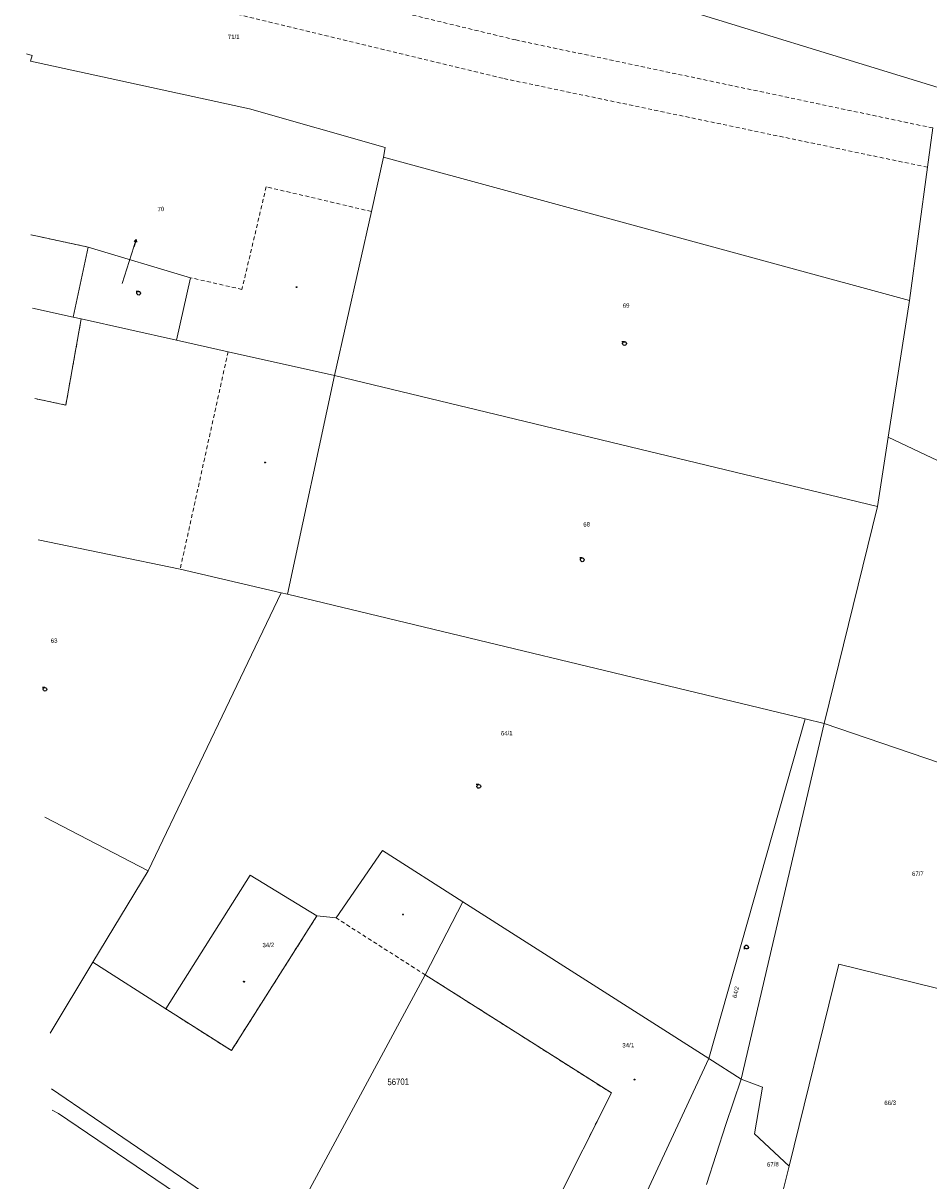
# Model space of a CAD drawing. Header units: millimetres. Extents: x -211955 to 157391, y -241491 to 94238.
# Tile 7 of 138: x -208749 to -137979, y -146480 to -55968. Entities that reach past the tile are written whole.
import ezdxf

# ---------------------------------------------------------------- set-up
doc = ezdxf.new("R2010")
doc.units = ezdxf.units.MM
doc.linetypes.add('Cerchovana_1', pattern=[500, 300, -100, 0, -100])
doc.layers.add('XR$1$PODKLAD_1', color=7, linetype='Continuous', lineweight=25)

# ---------------------------------------------------------------- blocks, each defined once
blk = doc.blocks.new('3$0400')
at = {"layer": 'XR$1$PODKLAD_1', "color": 7, "lineweight": 25}
blk.add_lwpolyline([(0, 0), (-380, 100), (-650, 370), (-750, 740), (-650, 1110), (-380, 1380), (-10, 1480), (360, 1380), (630, 1110), (730, 730), (630, 350), (360, 80), (-20, -20), (980, -20)], dxfattribs=at)
blk = doc.blocks.new('9$5010')
at = {"layer": 'XR$1$PODKLAD_1', "color": 7, "lineweight": 25}
blk.add_line((0, 3000), (0, 0), dxfattribs=at)
blk.add_lwpolyline([(-500, 2000), (0, 3000), (500, 2000)], dxfattribs=at)
blk = doc.blocks.new('4$0200')
at = {"layer": 'XR$1$PODKLAD_1', "color": 7, "lineweight": 25}
blk.add_lwpolyline([(90, 150), (180, 0), (90, -150), (-90, -150), (-180, 0), (-90, 150), (90, 150)], close=True, dxfattribs=at)
blk = doc.blocks.new('$280')
at = {"layer": 'XR$1$PODKLAD_1', "color": 7, "lineweight": 25}
blk.add_lwpolyline([(0, 170), (100, 150), (150, 60), (170, 0), (150, -90), (70, -160), (0, -170), (-90, -140), (-150, -80), (-170, 0), (-150, 90), (-70, 160), (0, 170)], close=True, dxfattribs=at)

msp = doc.modelspace()

# ---------------------------------------------------------------- linework, layer by layer
at = {"layer": 'XR$1$PODKLAD_1', "color": 126, "linetype": 'Cerchovana_1', "lineweight": 13}
for p, q in [((-170260.977, -57284.361), (-208748.978, -47967.775)), ((-171288.41, -60280.238), (-208668.953, -51256.802)), ((-137674.003, -64163.76), (-170260.977, -57284.361)), ((-138089.428, -67234.774), (-171288.41, -60280.238)), ((-189757.567, -68761.986), (-191653.089, -76780.464)), ((-181538.175, -70692.631), (-189757.567, -68761.986)), ((-207628.823, -72627.825), (-208151.832, -72510.511)), ((-203677.122, -73471.954), (-207628.823, -72627.825)), ((-191653.089, -76780.464), (-195676.473, -75868.058)), ((-204210.468, -79096.591), (-205417.093, -85827.933)), ((-192734.764, -81658.218), (-196482.219, -98664.401)), ((-205417.093, -85827.933), (-207840.245, -85316.721)), ((-185799.931, -125762.586), (-192475.644, -136298.081)), ((-177325.164, -130377.814), (-184295.51, -125926.041)), ((-162786.377, -139606.907), (-177325.164, -130377.814)), ((-192475.644, -136298.081), (-197596.367, -133041.673)), ((-162786.377, -139606.907), (-169064.032, -152113.303))]:
    msp.add_line(p, q, dxfattribs=at)
at = {"layer": 'XR$1$PODKLAD_1', "color": 126, "linetype": 'Continuous', "lineweight": 13}
for p, q in [((-137250.771, -61002.53), (-178471.662, -48311.42)), ((-208052.737, -58493.954), (-208496.012, -58364.698)), ((-208052.737, -58493.954), (-208172.239, -58926.989)), ((-191066.085, -62672.012), (-208172.239, -58926.989)), ((-180459.419, -65694.913), (-191066.085, -62672.012)), ((-137674.003, -64163.76), (-138089.428, -67234.774)), ((-180459.419, -65694.913), (-180581.378, -66438.099)), ((-180581.378, -66438.099), (-181538.175, -70692.631)), ((-139486.46, -77651.837), (-180581.378, -66438.099)), ((-138089.428, -67234.774), (-139486.46, -77651.837)), ((-181538.175, -70692.631), (-184417.347, -83506.454)), ((-207628.823, -72627.825), (-208151.832, -72510.511)), ((-203677.122, -73471.954), (-207628.823, -72627.825)), ((-203677.122, -73471.954), (-204844.173, -78951.963)), ((-203677.122, -73471.954), (-204844.173, -78951.963)), ((-195676.473, -75868.058), (-203677.122, -73471.954)), ((-201006.866, -76327.849), (-200106.475, -73455.098)), ((-195676.473, -75868.058), (-196757.904, -80755.808)), ((-139486.46, -77651.837), (-141156.841, -88345.63)), ((-204844.173, -78951.963), (-208012.213, -78248.813)), ((-204844.173, -78951.963), (-208012.213, -78248.813)), ((-204844.173, -78951.963), (-208012.213, -78248.813)), ((-204210.468, -79096.591), (-205417.093, -85827.933)), ((-204210.468, -79096.591), (-204844.173, -78951.963)), ((-204210.468, -79096.591), (-204844.173, -78951.963)), ((-196757.904, -80755.808), (-204210.468, -79096.591)), ((-192734.764, -81658.218), (-196757.904, -80755.808)), ((-184417.347, -83506.454), (-192734.764, -81658.218)), ((-184417.347, -83506.454), (-188102.145, -100621.146)), ((-141995.206, -93767.627), (-184417.347, -83506.454)), ((-205417.093, -85827.933), (-207840.245, -85316.721)), ((-141156.841, -88345.63), (-141995.206, -93767.627)), ((-136815.571, -90400.643), (-141156.841, -88345.63)), ((-141995.206, -93767.627), (-146154, -110723.801)), ((-196482.219, -98664.401), (-207571.711, -96353.455)), ((-188595.162, -100503.103), (-196482.219, -98664.401)), ((-188595.162, -100503.103), (-198989.458, -122242.363)), ((-188102.145, -100621.146), (-188595.162, -100503.103)), ((-147633.051, -110369.672), (-188102.145, -100621.146)), ((-147633.051, -110369.672), (-155169.458, -136920.841)), ((-146154, -110723.801), (-147633.051, -110369.672)), ((-146154, -110723.801), (-152649.571, -138530.024)), ((-123196.415, -118567.708), (-146154, -110723.801)), ((-198989.458, -122242.363), (-207043.644, -118057.032)), ((-180672.616, -120656.36), (-184295.51, -125926.041)), ((-174393.501, -124654.812), (-180672.616, -120656.36)), ((-198989.458, -122242.363), (-203296.894, -129389.25)), ((-191019.165, -122568.592), (-197596.367, -133041.673)), ((-191019.165, -122568.592), (-197596.367, -133041.673)), ((-185799.931, -125762.586), (-191019.165, -122568.592)), ((-185799.931, -125762.586), (-191019.165, -122568.592)), ((-174393.501, -124654.812), (-177325.164, -130377.814)), ((-174393.501, -124654.812), (-177325.164, -130377.814)), ((-155169.458, -136920.841), (-174393.501, -124654.812)), ((-155169.458, -136920.841), (-174393.501, -124654.812)), ((-185799.931, -125762.586), (-192475.644, -136298.081)), ((-184295.51, -125926.041), (-185799.931, -125762.586)), ((-203296.894, -129389.25), (-206632.816, -134942.035)), ((-197596.367, -133041.673), (-203296.894, -129389.25)), ((-145005.702, -129551.44), (-148893.043, -145330.663)), ((-125232.6, -134371.911), (-145005.702, -129551.44)), ((-177325.164, -130377.814), (-188695.959, -151450.628)), ((-162786.377, -139606.907), (-177325.164, -130377.814)), ((-192475.644, -136298.081), (-197596.367, -133041.673)), ((-155169.458, -136920.841), (-163572.908, -154970.584)), ((-155169.458, -136920.841), (-163572.908, -154970.584)), ((-152649.571, -138530.024), (-155169.458, -136920.841)), ((-188695.959, -151450.628), (-206527.008, -139290.748)), ((-152649.571, -138530.024), (-153843.817, -142070.12)), ((-150974.009, -139149.451), (-152649.571, -138530.024)), ((-150974.009, -139149.451), (-151595.017, -142815.641)), ((-162786.377, -139606.907), (-169064.032, -152113.303)), ((-206000.206, -141208.501), (-206486.631, -140950.257)), ((-127839.517, -194143.006), (-206000.206, -141208.501)), ((-153843.817, -142070.12), (-155349.746, -146778.142)), ((-148893.043, -145330.663), (-151595.017, -142815.641)), ((-148893.043, -145330.663), (-149812.99, -149044.139))]:
    msp.add_line(p, q, dxfattribs=at)

# ---------------------------------------------------------------- block references
at = {"layer": 'XR$1$PODKLAD_1', "color": 7, "linetype": 'Continuous', "lineweight": 25, "xscale": 0.2, "yscale": 0.2}
for name, p, rotation in [('9$5010', (-200106.475, -73455.098), 342.5548969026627), ('3$0400', (-199731.671, -76937.012), 181.3937829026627), ('4$0200', (-187385.812, -76616.62), 181.3937829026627), ('3$0400', (-161764.66, -80874.678), 181.3937829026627), ('4$0200', (-189843.454, -90310.45), 181.3937829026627), ('3$0400', (-165064.437, -97779.943), 181.3937829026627), ('3$0400', (-207050.6, -107904.197), 181.3937829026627), ('3$0400', (-173146.012, -115491.757), 181.3937829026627), ('4$0200', (-179070.463, -125658.87), 181.3937829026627), ('3$0400', (-152371.479, -128170.195), 256.6182149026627), ('$280', (-191496.59, -130902.671), 181.3937829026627), ('$280', (-160971.245, -138562.447), 181.3937829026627)]:
    msp.add_blockref(name, p, dxfattribs=dict(at, rotation=rotation))

# ---------------------------------------------------------------- texts
at = {"layer": 'XR$1$PODKLAD_1', "color": 126, "linetype": 'Continuous', "lineweight": 35, "char_height": 340}
for s, insert, width, attachment_point, rotation in [('\\W0.91;71/1', (-192289.365, -57207.483), 1236.05088, 8, 1.3937829), ('\\W0.91;70', (-197730.468, -70323.712), 646.28505, 3, 1.3937829), ('\\W0.91;69', (-161629.242, -78217.932), 646.28505, 8, 1.3937829), ('\\W0.91;68', (-164713.973, -95328.026), 646.28505, 8, 1.3937829), ('\\W0.91;63', (-206325.065, -104422.853), 646.28505, 8, 1.3937829), ('\\W0.91;64/1', (-171419.795, -111665.97), 1236.05088, 7, 1.3937829), ('\\W0.91;67/7', (-139293.172, -122647.781), 1236.05088, 7, 1.3937829), ('\\W0.91;34/2', (-190042.556, -128223.844), 1236.05088, 7, 1.3937829), ('\\W0.91;64/2', (-153002.148, -132213.142), 1236.05088, 7, 76.6227829), ('\\W0.91;34/1', (-161923.579, -136062.205), 1236.05088, 7, 1.3937829), ('\\W0.91;66/3', (-140996.881, -140554.52), 1236.05088, 8, 1.3937829), ('\\W0.91;67/8', (-150623.833, -145370.108), 1236.05088, 7, 1.3937829)]:
    msp.add_mtext(s, dxfattribs=dict(at, insert=insert, width=width, attachment_point=attachment_point, rotation=rotation))
at = {"layer": 'XR$1$PODKLAD_1', "color": 126, "linetype": 'Continuous', "lineweight": 13, "insert": (-201006.412, -76346.51), "char_height": 20, "width": 38.01677, "attachment_point": 8, "rotation": 1.3937829}
msp.add_mtext('\\W0.91;70', dxfattribs=at)
at = {"layer": 'XR$1$PODKLAD_1', "color": 126, "linetype": 'Continuous', "lineweight": 50, "insert": (-179442.429, -138738.454), "char_height": 500, "width": 2251.37323, "attachment_point": 5, "rotation": 1.3937829}
msp.add_mtext('\\W0.91;56701', dxfattribs=at)

doc.saveas('drawing.dxf')
